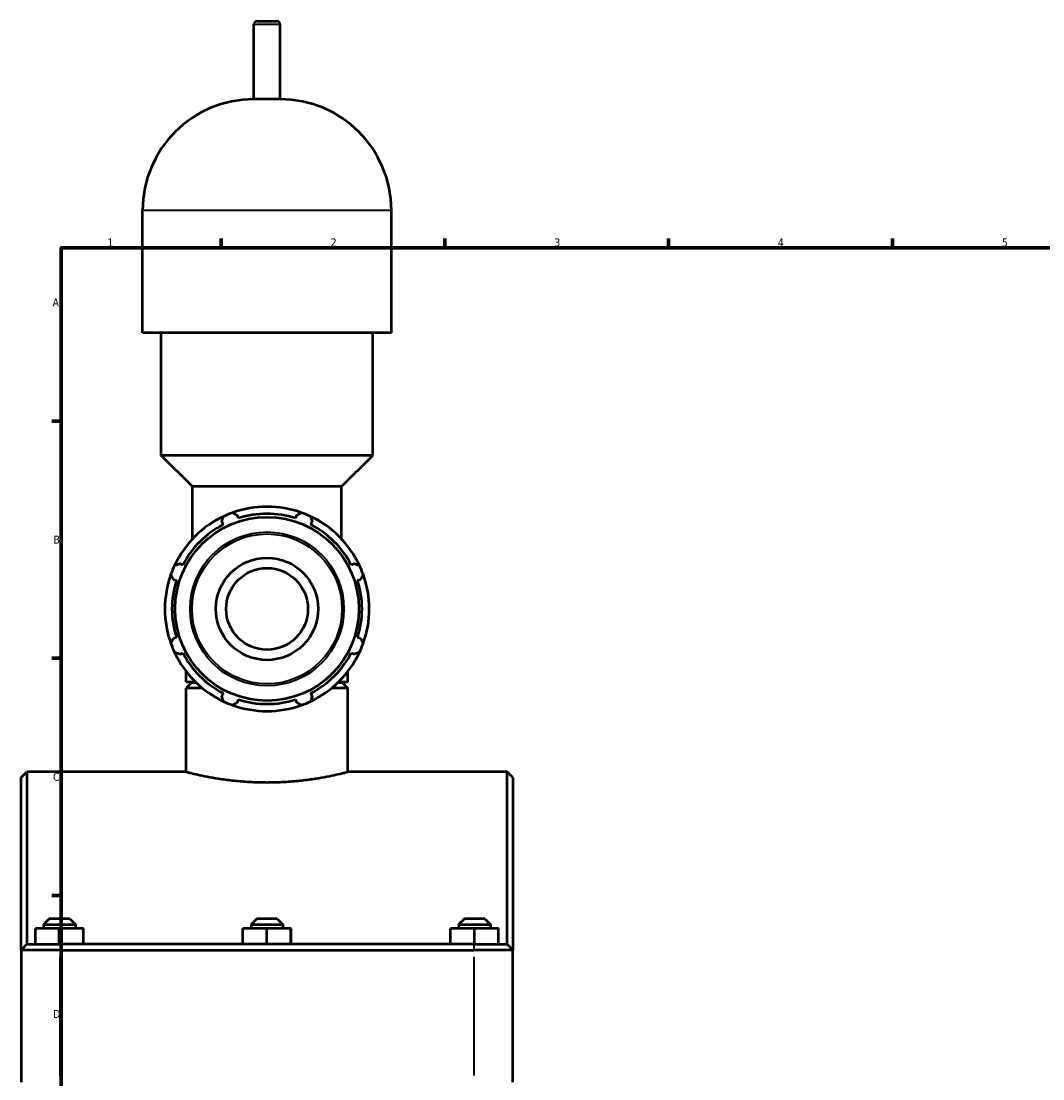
# Model space of a CAD drawing. Header units: millimetres. Extents: x 0 to 1062, y -44 to 1487.
# Tile 2 of 8: x 7 to 327, y 314 to 645. Entities that reach past the tile are written whole.
import ezdxf

# ---------------------------------------------------------------- set-up
doc = ezdxf.new("R2010")
doc.units = ezdxf.units.MM
for name, color, linetype, lineweight in [('Border (ISO)', 7, 'Continuous', 70), ('Visible (ISO)', 7, 'Continuous', 50), ('Visible Narrow (ISO)', 7, 'Continuous', 35)]:
    doc.layers.add(name, color=color, linetype=linetype, lineweight=lineweight)
doc.styles.add('Note Text (ISO)', font='tahoma.ttf')

# ---------------------------------------------------------------- blocks, each defined once
blk = doc.blocks.new('Borders Default Border')
at = {"layer": 'Border (ISO)'}
for p, q in [((70.08, 574), (70.08, 576.9)), ((140.17, 574), (140.17, 576.9)), ((210.25, 574), (210.25, 576.9)), ((280.33, 574), (280.33, 576.9)), ((20, 519.75), (17.1, 519.75)), ((20, 445.5), (17.1, 445.5)), ((20, 371.25), (17.1, 371.25))]:
    blk.add_line(p, q, dxfattribs=at)
at = {"layer": 'Border (ISO)', "flags": 128}
blk.add_lwpolyline([(20, 20), (20, 574), (821, 574), (821, 20), (20, 20)], dxfattribs=at)
at = {"layer": 'Border (ISO)', "color": 232, "true_color": 0xca0064, "char_height": 2.5, "attachment_point": 7, "style": 'Note Text (ISO)'}
for s, insert in [('1', (34.48, 574.4)), ('2', (104.37, 574.4)), ('3', (174.43, 574.35)), ('4', (244.42, 574.4)), ('5', (314.64, 574.35)), ('A', (17.29, 555.62)), ('B', (17.59, 481.37)), ('C', (17.43, 407.08)), ('D', (17.43, 332.88))]:
    blk.add_mtext(s, dxfattribs=dict(at, insert=insert))

msp = doc.modelspace()

# ---------------------------------------------------------------- linework, layer by layer
at = {"layer": 'Visible (ISO)'}
for p, q in [((80.364, 620.527), (80.364, 643.927)), ((81.364, 644.927), (87.553, 644.927)), ((88.553, 620.527), (88.553, 643.927)), ((88.553, 620.527), (80.364, 620.527)), ((45.507, 547.327), (45.507, 585.67)), ((123.411, 547.327), (123.411, 585.67)), ((123.411, 547.327), (45.507, 547.327)), ((51.349, 508.985), (51.349, 547.327)), ((117.568, 508.985), (117.568, 547.327)), ((117.568, 508.985), (51.349, 508.985)), ((61.087, 499.247), (51.349, 508.985)), ((107.83, 499.247), (117.568, 508.985)), ((107.83, 499.247), (61.087, 499.247)), ((61.087, 482.786), (61.087, 499.247)), ((107.83, 482.786), (107.83, 499.247)), ((75.51, 489.31), (75.221, 490.226)), ((93.696, 490.226), (93.408, 489.31)), ((70.274, 488.176), (70.717, 487.325)), ((98.2, 487.325), (98.643, 488.176)), ((58.061, 474.669), (57.21, 475.112)), ((111.708, 475.112), (110.856, 474.669)), ((55.16, 470.165), (56.076, 469.876)), ((112.841, 469.876), (113.757, 470.165)), ((56.076, 451.978), (55.16, 451.69)), ((113.757, 451.69), (112.841, 451.978)), ((57.21, 446.742), (58.061, 447.186)), ((110.856, 447.186), (111.708, 446.742)), ((59.14, 438.027), (59.14, 441.358)), ((109.777, 438.027), (109.777, 441.358)), ((62.107, 438.027), (59.14, 438.027)), ((60.94, 437.927), (59.14, 436.127)), ((60.94, 437.927), (62.21, 437.927)), ((106.707, 437.927), (107.977, 437.927)), ((109.777, 438.027), (106.81, 438.027)), ((107.977, 437.927), (109.777, 436.127)), ((59.14, 409.927), (59.14, 436.127)), ((64.236, 436.127), (59.14, 436.127)), ((70.717, 434.53), (70.274, 433.678)), ((98.643, 433.678), (98.2, 434.53)), ((109.777, 436.127), (104.681, 436.127)), ((109.777, 409.927), (109.777, 436.127)), ((75.221, 431.629), (75.51, 432.545)), ((93.408, 432.545), (93.696, 431.629)), ((7.459, 408.127), (9.259, 409.927)), ((7.459, 354.127), (7.459, 408.127)), ((9.259, 409.927), (9.259, 355.927)), ((59.14, 409.927), (9.259, 409.927)), ((159.659, 409.927), (109.777, 409.927)), ((159.659, 355.927), (159.659, 409.927)), ((161.459, 408.127), (159.659, 409.927)), ((161.459, 408.127), (161.459, 354.127)), ((11.935, 355.927), (11.935, 360.927)), ((19.412, 360.927), (11.935, 360.927)), ((16.259, 363.927), (14.459, 362.127)), ((14.459, 362.127), (24.459, 362.127)), ((14.459, 362.127), (14.459, 360.927)), ((22.659, 363.927), (16.259, 363.927)), ((19.412, 355.927), (19.412, 360.927)), ((26.935, 360.927), (19.412, 360.927)), ((22.659, 363.927), (24.459, 362.127)), ((24.459, 362.127), (24.459, 360.927)), ((26.935, 355.927), (26.935, 360.927)), ((26.982, 360.927), (26.935, 360.927)), ((26.982, 355.927), (26.982, 360.927)), ((76.935, 355.927), (76.935, 360.927)), ((84.412, 360.927), (76.935, 360.927)), ((81.259, 363.927), (79.459, 362.127)), ((79.459, 362.127), (89.459, 362.127)), ((79.459, 362.127), (79.459, 360.927)), ((87.659, 363.927), (81.259, 363.927)), ((84.412, 355.927), (84.412, 360.927)), ((91.935, 360.927), (84.412, 360.927)), ((87.659, 363.927), (89.459, 362.127)), ((89.459, 362.127), (89.459, 360.927)), ((91.935, 355.927), (91.935, 360.927)), ((91.982, 360.927), (91.935, 360.927)), ((91.982, 355.927), (91.982, 360.927)), ((141.935, 355.927), (141.935, 360.927)), ((149.412, 360.927), (141.935, 360.927)), ((146.259, 363.927), (144.459, 362.127)), ((144.459, 362.127), (154.459, 362.127)), ((144.459, 362.127), (144.459, 360.927)), ((152.659, 363.927), (146.259, 363.927)), ((149.412, 355.927), (149.412, 360.927)), ((156.935, 360.927), (149.412, 360.927)), ((152.659, 363.927), (154.459, 362.127)), ((154.459, 362.127), (154.459, 360.927)), ((156.935, 355.927), (156.935, 360.927)), ((156.982, 360.927), (156.935, 360.927)), ((156.982, 355.927), (156.982, 360.927)), ((9.259, 355.927), (7.459, 354.127)), ((9.259, 355.927), (19.709, 355.927)), ((149.209, 355.927), (19.709, 355.927)), ((149.209, 355.927), (159.659, 355.927)), ((159.659, 355.927), (161.459, 354.127)), ((19.709, 354.127), (7.459, 354.127)), ((7.459, 354.127), (7.459, 312.777)), ((19.709, 354.127), (149.209, 354.127)), ((161.459, 354.127), (149.209, 354.127)), ((161.459, 312.777), (161.459, 354.127))]:
    msp.add_line(p, q, dxfattribs=at)
for radius in [28.761, 16, 12.8]:
    msp.add_circle((84.459, 460.927), radius, dxfattribs=at)
for centre, radius, start, end in [((81.364, 643.927), 1, 90, 180), ((87.553, 643.927), 1, 0, 90), ((80.364, 585.67), 34.857, 90, 180), ((88.553, 585.67), 34.857, 0, 90), ((84.459, 460.927), 32, 109.79198, 115.20802), ((84.459, 460.927), 32, 70.20802, 109.79198), ((84.459, 460.927), 29.76, 72.5, 107.5), ((84.459, 460.927), 32, 64.79198, 70.20802), ((84.459, 460.927), 32, 115.20802, 154.79198), ((84.459, 460.927), 29.76, 117.5, 152.5), ((84.459, 460.927), 32, 25.20802, 64.79198), ((84.459, 460.927), 29.76, 27.5, 62.5), ((84.459, 460.927), 32, 154.79198, 160.20802), ((84.459, 460.927), 32, 19.79198, 25.20802), ((84.459, 460.927), 32, 160.20802, 199.79198), ((84.459, 460.927), 32, 340.20802, 19.79198), ((84.459, 460.927), 29.76, 162.5, 197.5), ((84.459, 460.927), 29.76, 342.5, 17.5), ((84.459, 460.927), 32, 199.79198, 205.20802), ((84.459, 460.927), 32, 205.20802, 244.79198), ((84.459, 460.927), 29.76, 207.5, 242.5), ((84.459, 460.927), 32, 295.20802, 334.79198), ((84.459, 460.927), 29.76, 297.5, 332.5), ((84.459, 460.927), 32, 334.79198, 340.20802), ((84.459, 460.927), 32, 244.79198, 250.20802), ((84.459, 460.927), 32, 250.20802, 289.79198), ((84.459, 460.927), 29.76, 252.5, 287.5), ((84.459, 460.927), 32, 289.79198, 295.20802)]:
    msp.add_arc(centre, radius, start, end, dxfattribs=at)
for points, weights in [([(73.623, 491.037), (74.438, 490.623), (75.221, 490.226)], [1, 1.00110742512, 1.00139794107]), ([(93.696, 490.226), (94.479, 490.623), (95.294, 491.037)], [1.00139794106, 1.00110742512, 1]), ([(70.274, 488.176), (70.546, 489.011), (70.83, 489.88)], [1.00139794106, 1.00110742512, 1]), ([(98.088, 489.88), (98.371, 489.011), (98.643, 488.176)], [1, 1.00110742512, 1.00139794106]), ([(55.506, 474.556), (56.375, 474.84), (57.21, 475.112)], [1, 1.00110742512, 1.00139794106]), ([(111.708, 475.112), (112.542, 474.84), (113.411, 474.556)], [1.00139794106, 1.00110742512, 1]), ([(55.16, 470.165), (54.763, 470.948), (54.349, 471.763)], [1.00139794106, 1.00110742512, 1]), ([(114.568, 471.763), (114.154, 470.948), (113.757, 470.165)], [1, 1.00110742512, 1.00139794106]), ([(54.349, 450.092), (54.763, 450.907), (55.16, 451.69)], [1, 1.00110742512, 1.00139794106]), ([(113.757, 451.69), (114.154, 450.907), (114.568, 450.092)], [1.00139794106, 1.00110742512, 1]), ([(57.21, 446.742), (56.375, 447.015), (55.506, 447.298)], [1.00139794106, 1.00110742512, 1]), ([(113.411, 447.298), (112.542, 447.015), (111.708, 446.742)], [1, 1.00110742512, 1.00139794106]), ([(70.83, 431.975), (70.546, 432.844), (70.274, 433.678)], [1, 1.00110742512, 1.00139794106]), ([(75.221, 431.629), (74.438, 431.232), (73.623, 430.818)], [1.00139794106, 1.00110742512, 1]), ([(95.294, 430.818), (94.479, 431.232), (93.696, 431.629)], [1, 1.00110742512, 1.00139794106]), ([(98.643, 433.678), (98.371, 432.844), (98.088, 431.975)], [1.00139794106, 1.00110742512, 1])]:
    msp.add_rational_spline(points, weights, degree=2, dxfattribs=at)
msp.add_open_spline([(59.14, 409.927), (59.14, 409.927), (59.293, 409.888), (59.938, 409.726), (60.428, 409.604), (61.722, 409.297), (62.527, 409.112), (64.384, 408.714), (65.436, 408.501), (67.676, 408.089), (68.941, 407.875), (71.699, 407.472), (73.191, 407.283), (76.308, 406.969), (77.935, 406.843), (81.212, 406.676), (82.861, 406.635), (86.056, 406.635), (87.705, 406.676), (90.982, 406.843), (92.609, 406.969), (95.726, 407.283), (97.218, 407.472), (99.976, 407.875), (101.242, 408.089), (103.482, 408.501), (104.534, 408.714), (106.39, 409.112), (107.195, 409.297), (108.489, 409.604), (108.98, 409.726), (109.624, 409.888), (109.777, 409.927), (109.777, 409.927)], degree=3, knots=[3.8333182, 3.8333182, 3.8333182, 3.8333182, 4.3124462, 4.3124462, 4.7915742, 4.7915742, 5.2707022, 5.2707022, 5.7498302, 5.7498302, 6.2290317, 6.2290317, 6.7082333, 6.7082333, 7.1874349, 7.1874349, 7.6666364, 7.6666364, 8.145838, 8.145838, 8.6250396, 8.6250396, 9.1042411, 9.1042411, 9.5834427, 9.5834427, 10.0625707, 10.0625707, 10.5416987, 10.5416987, 11.0208267, 11.0208267, 11.4999546, 11.4999546, 11.4999546, 11.4999546], dxfattribs=at)
at = {"layer": 'Visible Narrow (ISO)'}
for p, q in [((88.503, 643.927), (80.414, 643.927)), ((122.931, 585.67), (45.986, 585.67)), ((19.709, 355.837), (19.709, 354.217)), ((149.209, 355.837), (149.209, 354.217)), ((19.709, 314.845), (19.709, 352.06)), ((149.209, 352.06), (149.209, 314.845))]:
    msp.add_line(p, q, dxfattribs=at)
for radius in [24.093, 23.463]:
    msp.add_circle((84.459, 460.927), radius, dxfattribs=at)

# ---------------------------------------------------------------- block references
msp.add_blockref('Borders Default Border', (0, 0))

doc.saveas('drawing.dxf')
